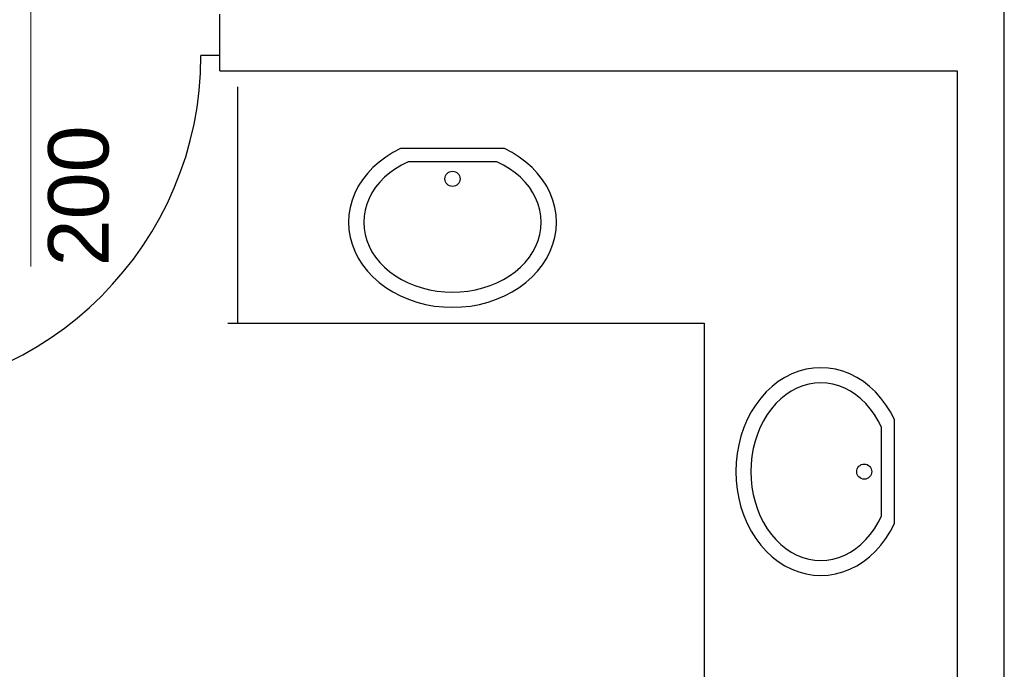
# Model space of a CAD drawing. Header units: millimetres. Extents: x -8838 to 31257, y -6224 to 3754.
# Tile 171 of 205: x 1176 to 1436, y -484 to -312. Entities that reach past the tile are written whole.
import ezdxf
from ezdxf.enums import TextEntityAlignment as Align

# ---------------------------------------------------------------- set-up
doc = ezdxf.new("R2010")
doc.units = ezdxf.units.MM
doc.header["$LTSCALE"] = 10
doc.header["$MEASUREMENT"] = 0
doc.linetypes.add('rzut 2 pietra$0$ArchiTECH.PC Solid Line Type', pattern=[0])
doc.linetypes.add('SUFIT_2 PIETRO$0$ArchiTECH.PC Solid Line Type', pattern=[0])
doc.layers.add('IS_ARCH', color=254, linetype='CONTINUOUS', lineweight=18)
doc.layers.add('SUFIT_2 PIETRO$0$INWENTARYZACJA', color=254, linetype='CONTINUOUS')
doc.layers.add('SUFIT_2 PIETRO$0$Layer79', color=254, linetype='CONTINUOUS')
doc.styles.add('rzut 2 pietra$0$ArchiTECHStyle1', font='arial.ttf', dxfattribs={"height": 0.16})

msp = doc.modelspace()

# ---------------------------------------------------------------- linework, layer by layer
at = {"layer": 'IS_ARCH', "linetype": 'rzut 2 pietra$0$ArchiTECH.PC Solid Line Type'}
for p, q in [((1436.43, -583.83), (1436.43, -15.92)), ((1178.85, -299.15), (1178.85, -377)), ((1228.85, -313.23), (1228.85, -310.23)), ((1228.85, -321.23), (1228.85, -313.23)), ((1228.85, -321.23), (1223.85, -321.23)), ((1228.85, -325.23), (1228.85, -321.23)), ((1228.85, -325.23), (1267, -325.23)), ((1267, -325.23), (1423.93, -325.23)), ((1423.93, -325.23), (1423.93, -583.83)), ((1233.5, -329.5), (1233.5, -392)), ((1276.66, -345.84), (1274.64, -346.9)), ((1276.66, -345.84), (1274.64, -346.9)), ((1304.16, -345.84), (1276.66, -345.84)), ((1276.66, -345.84), (1276.66, -345.84)), ((1304.16, -345.84), (1276.66, -345.84)), ((1276.66, -345.84), (1276.66, -345.84)), ((1306.19, -346.9), (1304.16, -345.84)), ((1306.19, -346.9), (1304.16, -345.84)), ((1272.74, -348.09), (1270.97, -349.42)), ((1272.74, -348.09), (1270.97, -349.42)), ((1274.64, -346.9), (1272.74, -348.09)), ((1274.64, -346.9), (1272.74, -348.09)), ((1308.09, -348.09), (1306.19, -346.9)), ((1308.09, -348.09), (1306.19, -346.9)), ((1309.86, -349.42), (1308.09, -348.09)), ((1309.86, -349.42), (1308.09, -348.09)), ((1269.35, -350.87), (1267.89, -352.42)), ((1269.35, -350.87), (1267.89, -352.42)), ((1270.97, -349.42), (1269.35, -350.87)), ((1270.97, -349.42), (1269.35, -350.87)), ((1275.31, -351.16), (1273.79, -352.25)), ((1275.31, -351.16), (1273.79, -352.25)), ((1276.93, -350.18), (1275.31, -351.16)), ((1276.93, -350.18), (1275.31, -351.16)), ((1278.66, -349.31), (1276.93, -350.18)), ((1278.66, -349.31), (1276.93, -350.18)), ((1302.16, -349.31), (1278.66, -349.31)), ((1278.66, -349.31), (1278.66, -349.31)), ((1302.16, -349.31), (1278.66, -349.31)), ((1278.66, -349.31), (1278.66, -349.31)), ((1303.89, -350.18), (1302.16, -349.31)), ((1303.89, -350.18), (1302.16, -349.31)), ((1305.52, -351.16), (1303.89, -350.18)), ((1305.52, -351.16), (1303.89, -350.18)), ((1307.03, -352.25), (1305.52, -351.16)), ((1307.03, -352.25), (1305.52, -351.16)), ((1311.48, -350.87), (1309.86, -349.42)), ((1311.48, -350.87), (1309.86, -349.42)), ((1312.94, -352.42), (1311.48, -350.87)), ((1312.94, -352.42), (1311.48, -350.87)), ((1266.6, -354.08), (1265.49, -355.82)), ((1266.6, -354.08), (1265.49, -355.82)), ((1267.89, -352.42), (1266.6, -354.08)), ((1267.89, -352.42), (1266.6, -354.08)), ((1272.41, -353.44), (1271.16, -354.72)), ((1272.41, -353.44), (1271.16, -354.72)), ((1273.79, -352.25), (1272.41, -353.44)), ((1273.79, -352.25), (1272.41, -353.44)), ((1308.41, -353.44), (1307.03, -352.25)), ((1308.41, -353.44), (1307.03, -352.25)), ((1309.66, -354.72), (1308.41, -353.44)), ((1309.66, -354.72), (1308.41, -353.44)), ((1314.23, -354.08), (1312.94, -352.42)), ((1314.23, -354.08), (1312.94, -352.42)), ((1315.34, -355.82), (1314.23, -354.08)), ((1315.34, -355.82), (1314.23, -354.08)), ((1265.49, -355.82), (1264.57, -357.63)), ((1265.49, -355.82), (1264.57, -357.63)), ((1270.06, -356.08), (1269.11, -357.51)), ((1270.06, -356.08), (1269.11, -357.51)), ((1271.16, -354.72), (1270.06, -356.08)), ((1271.16, -354.72), (1270.06, -356.08)), ((1310.76, -356.08), (1309.66, -354.72)), ((1310.76, -356.08), (1309.66, -354.72)), ((1311.71, -357.51), (1310.76, -356.08)), ((1311.71, -357.51), (1310.76, -356.08)), ((1316.25, -357.63), (1315.34, -355.82)), ((1316.25, -357.63), (1315.34, -355.82)), ((1263.85, -359.51), (1263.33, -361.42)), ((1263.85, -359.51), (1263.33, -361.42)), ((1264.57, -357.63), (1263.85, -359.51)), ((1264.57, -357.63), (1263.85, -359.51)), ((1268.33, -359), (1267.71, -360.54)), ((1268.33, -359), (1267.71, -360.54)), ((1269.11, -357.51), (1268.33, -359)), ((1269.11, -357.51), (1268.33, -359)), ((1312.49, -359), (1311.71, -357.51)), ((1312.49, -359), (1311.71, -357.51)), ((1313.11, -360.54), (1312.49, -359)), ((1313.11, -360.54), (1312.49, -359)), ((1316.97, -359.51), (1316.25, -357.63)), ((1316.97, -359.51), (1316.25, -357.63)), ((1317.49, -361.42), (1316.97, -359.51)), ((1317.49, -361.42), (1316.97, -359.51)), ((1263.33, -361.42), (1263.02, -363.37)), ((1263.33, -361.42), (1263.02, -363.37)), ((1267.27, -362.12), (1267, -363.72)), ((1267.27, -362.12), (1267, -363.72)), ((1267.71, -360.54), (1267.27, -362.12)), ((1267.71, -360.54), (1267.27, -362.12)), ((1313.55, -362.12), (1313.11, -360.54)), ((1313.55, -362.12), (1313.11, -360.54)), ((1313.82, -363.72), (1313.55, -362.12)), ((1313.82, -363.72), (1313.55, -362.12)), ((1317.81, -363.37), (1317.49, -361.42)), ((1317.81, -363.37), (1317.49, -361.42)), ((1263.02, -363.37), (1262.91, -365.33)), ((1263.02, -363.37), (1262.91, -365.33)), ((1267, -363.72), (1266.91, -365.33)), ((1267, -363.72), (1266.91, -365.33)), ((1313.91, -365.33), (1313.82, -363.72)), ((1313.91, -365.33), (1313.82, -363.72)), ((1317.91, -365.33), (1317.81, -363.37)), ((1317.91, -365.33), (1317.81, -363.37)), ((1262.91, -365.33), (1263.02, -367.29)), ((1262.91, -365.33), (1263.02, -367.29)), ((1263.02, -367.29), (1263.33, -369.24)), ((1263.02, -367.29), (1263.33, -369.24)), ((1266.91, -365.33), (1267, -366.94)), ((1266.91, -365.33), (1267, -366.94)), ((1267, -366.94), (1267.27, -368.54)), ((1267, -366.94), (1267.27, -368.54)), ((1313.55, -368.54), (1313.82, -366.94)), ((1313.55, -368.54), (1313.82, -366.94)), ((1313.82, -366.94), (1313.91, -365.33)), ((1313.82, -366.94), (1313.91, -365.33)), ((1317.49, -369.24), (1317.81, -367.29)), ((1317.49, -369.24), (1317.81, -367.29)), ((1317.81, -367.29), (1317.91, -365.33)), ((1317.81, -367.29), (1317.91, -365.33)), ((1263.33, -369.24), (1263.85, -371.15)), ((1263.33, -369.24), (1263.85, -371.15)), ((1267.27, -368.54), (1267.71, -370.12)), ((1267.27, -368.54), (1267.71, -370.12)), ((1313.11, -370.12), (1313.55, -368.54)), ((1313.11, -370.12), (1313.55, -368.54)), ((1316.97, -371.15), (1317.49, -369.24)), ((1316.97, -371.15), (1317.49, -369.24)), ((1263.85, -371.15), (1264.57, -373.02)), ((1263.85, -371.15), (1264.57, -373.02)), ((1267.71, -370.12), (1268.33, -371.66)), ((1267.71, -370.12), (1268.33, -371.66)), ((1268.33, -371.66), (1269.11, -373.15)), ((1268.33, -371.66), (1269.11, -373.15)), ((1311.71, -373.15), (1312.49, -371.66)), ((1311.71, -373.15), (1312.49, -371.66)), ((1312.49, -371.66), (1313.11, -370.12)), ((1312.49, -371.66), (1313.11, -370.12)), ((1316.25, -373.02), (1316.97, -371.15)), ((1316.25, -373.02), (1316.97, -371.15)), ((1264.57, -373.02), (1265.49, -374.84)), ((1264.57, -373.02), (1265.49, -374.84)), ((1265.49, -374.84), (1266.6, -376.58)), ((1265.49, -374.84), (1266.6, -376.58)), ((1269.11, -373.15), (1270.06, -374.58)), ((1269.11, -373.15), (1270.06, -374.58)), ((1270.06, -374.58), (1271.16, -375.94)), ((1270.06, -374.58), (1271.16, -375.94)), ((1309.66, -375.94), (1310.76, -374.58)), ((1309.66, -375.94), (1310.76, -374.58)), ((1310.76, -374.58), (1311.71, -373.15)), ((1310.76, -374.58), (1311.71, -373.15)), ((1314.23, -376.58), (1315.34, -374.84)), ((1314.23, -376.58), (1315.34, -374.84)), ((1315.34, -374.84), (1316.25, -373.02)), ((1315.34, -374.84), (1316.25, -373.02)), ((1266.6, -376.58), (1267.89, -378.23)), ((1266.6, -376.58), (1267.89, -378.23)), ((1271.16, -375.94), (1272.41, -377.22)), ((1271.16, -375.94), (1272.41, -377.22)), ((1272.41, -377.22), (1273.79, -378.41)), ((1272.41, -377.22), (1273.79, -378.41)), ((1307.03, -378.41), (1308.41, -377.22)), ((1307.03, -378.41), (1308.41, -377.22)), ((1308.41, -377.22), (1309.66, -375.94)), ((1308.41, -377.22), (1309.66, -375.94)), ((1312.94, -378.23), (1314.23, -376.58)), ((1312.94, -378.23), (1314.23, -376.58)), ((1267.89, -378.23), (1269.35, -379.79)), ((1267.89, -378.23), (1269.35, -379.79)), ((1269.35, -379.79), (1270.97, -381.24)), ((1269.35, -379.79), (1270.97, -381.24)), ((1273.79, -378.41), (1275.31, -379.5)), ((1273.79, -378.41), (1275.31, -379.5)), ((1275.31, -379.5), (1276.93, -380.48)), ((1275.31, -379.5), (1276.93, -380.48)), ((1303.89, -380.48), (1305.52, -379.5)), ((1303.89, -380.48), (1305.52, -379.5)), ((1305.52, -379.5), (1307.03, -378.41)), ((1305.52, -379.5), (1307.03, -378.41)), ((1309.86, -381.24), (1311.48, -379.79)), ((1309.86, -381.24), (1311.48, -379.79)), ((1311.48, -379.79), (1312.94, -378.23)), ((1311.48, -379.79), (1312.94, -378.23)), ((1270.97, -381.24), (1272.74, -382.57)), ((1270.97, -381.24), (1272.74, -382.57)), ((1272.74, -382.57), (1274.64, -383.76)), ((1272.74, -382.57), (1274.64, -383.76)), ((1276.93, -380.48), (1278.66, -381.35)), ((1276.93, -380.48), (1278.66, -381.35)), ((1278.66, -381.35), (1280.48, -382.1)), ((1278.66, -381.35), (1280.48, -382.1)), ((1280.48, -382.1), (1282.37, -382.71)), ((1280.48, -382.1), (1282.37, -382.71)), ((1282.37, -382.71), (1284.33, -383.2)), ((1282.37, -382.71), (1284.33, -383.2)), ((1296.49, -383.2), (1298.45, -382.71)), ((1296.49, -383.2), (1298.45, -382.71)), ((1298.45, -382.71), (1300.34, -382.1)), ((1298.45, -382.71), (1300.34, -382.1)), ((1300.34, -382.1), (1302.16, -381.35)), ((1300.34, -382.1), (1302.16, -381.35)), ((1302.16, -381.35), (1303.89, -380.48)), ((1302.16, -381.35), (1303.89, -380.48)), ((1306.19, -383.76), (1308.09, -382.57)), ((1306.19, -383.76), (1308.09, -382.57)), ((1308.09, -382.57), (1309.86, -381.24)), ((1308.09, -382.57), (1309.86, -381.24)), ((1274.64, -383.76), (1276.66, -384.81)), ((1274.64, -383.76), (1276.66, -384.81)), ((1276.66, -384.81), (1278.79, -385.72)), ((1276.66, -384.81), (1278.79, -385.72)), ((1284.33, -383.2), (1286.33, -383.55)), ((1284.33, -383.2), (1286.33, -383.55)), ((1286.33, -383.55), (1288.36, -383.76)), ((1286.33, -383.55), (1288.36, -383.76)), ((1288.36, -383.76), (1290.41, -383.83)), ((1288.36, -383.76), (1290.41, -383.83)), ((1290.41, -383.83), (1292.46, -383.76)), ((1290.41, -383.83), (1292.46, -383.76)), ((1292.46, -383.76), (1294.49, -383.55)), ((1292.46, -383.76), (1294.49, -383.55)), ((1294.49, -383.55), (1296.49, -383.2)), ((1294.49, -383.55), (1296.49, -383.2)), ((1302.03, -385.72), (1304.16, -384.81)), ((1302.03, -385.72), (1304.16, -384.81)), ((1304.16, -384.81), (1306.19, -383.76)), ((1304.16, -384.81), (1306.19, -383.76)), ((1278.79, -385.72), (1281.01, -386.47)), ((1278.79, -385.72), (1281.01, -386.47)), ((1281.01, -386.47), (1283.29, -387.06)), ((1281.01, -386.47), (1283.29, -387.06)), ((1283.29, -387.06), (1285.64, -387.49)), ((1283.29, -387.06), (1285.64, -387.49)), ((1285.64, -387.49), (1288.01, -387.74)), ((1285.64, -387.49), (1288.01, -387.74)), ((1288.01, -387.74), (1290.41, -387.83)), ((1288.01, -387.74), (1290.41, -387.83)), ((1290.41, -387.83), (1292.81, -387.74)), ((1290.41, -387.83), (1292.81, -387.74)), ((1292.81, -387.74), (1295.19, -387.49)), ((1292.81, -387.74), (1295.19, -387.49)), ((1295.19, -387.49), (1297.53, -387.06)), ((1295.19, -387.49), (1297.53, -387.06)), ((1297.53, -387.06), (1299.82, -386.47)), ((1297.53, -387.06), (1299.82, -386.47)), ((1299.82, -386.47), (1302.03, -385.72)), ((1299.82, -386.47), (1302.03, -385.72)), ((1231, -392), (1357, -392)), ((1357, -392), (1357, -584)), ((1387.88, -403.81), (1385.92, -403.91)), ((1387.88, -403.81), (1385.92, -403.91)), ((1389.84, -403.91), (1387.88, -403.81)), ((1389.84, -403.91), (1387.88, -403.81)), ((1378.37, -406.38), (1376.63, -407.49)), ((1378.37, -406.38), (1376.63, -407.49)), ((1380.19, -405.47), (1378.37, -406.38)), ((1380.19, -405.47), (1378.37, -406.38)), ((1382.06, -404.74), (1380.19, -405.47)), ((1382.06, -404.74), (1380.19, -405.47)), ((1383.97, -404.22), (1382.06, -404.74)), ((1383.97, -404.22), (1382.06, -404.74)), ((1385.92, -403.91), (1383.97, -404.22)), ((1385.92, -403.91), (1383.97, -404.22)), ((1391.79, -404.22), (1389.84, -403.91)), ((1391.79, -404.22), (1389.84, -403.91)), ((1393.7, -404.74), (1391.79, -404.22)), ((1393.7, -404.74), (1391.79, -404.22)), ((1395.58, -405.47), (1393.7, -404.74)), ((1395.58, -405.47), (1393.7, -404.74)), ((1397.39, -406.38), (1395.58, -405.47)), ((1397.39, -406.38), (1395.58, -405.47)), ((1399.13, -407.49), (1397.39, -406.38)), ((1399.13, -407.49), (1397.39, -406.38)), ((1374.98, -408.78), (1373.42, -410.24)), ((1374.98, -408.78), (1373.42, -410.24)), ((1376.63, -407.49), (1374.98, -408.78)), ((1376.63, -407.49), (1374.98, -408.78)), ((1383.09, -408.61), (1381.55, -409.22)), ((1383.09, -408.61), (1381.55, -409.22)), ((1384.67, -408.16), (1383.09, -408.61)), ((1384.67, -408.16), (1383.09, -408.61)), ((1386.27, -407.9), (1384.67, -408.16)), ((1386.27, -407.9), (1384.67, -408.16)), ((1387.88, -407.81), (1386.27, -407.9)), ((1387.88, -407.81), (1386.27, -407.9)), ((1389.49, -407.9), (1387.88, -407.81)), ((1389.49, -407.9), (1387.88, -407.81)), ((1391.09, -408.16), (1389.49, -407.9)), ((1391.09, -408.16), (1389.49, -407.9)), ((1392.67, -408.61), (1391.09, -408.16)), ((1392.67, -408.61), (1391.09, -408.16)), ((1394.21, -409.22), (1392.67, -408.61)), ((1394.21, -409.22), (1392.67, -408.61)), ((1400.79, -408.78), (1399.13, -407.49)), ((1400.79, -408.78), (1399.13, -407.49)), ((1402.34, -410.24), (1400.79, -408.78)), ((1402.34, -410.24), (1400.79, -408.78)), ((1373.42, -410.24), (1371.97, -411.86)), ((1373.42, -410.24), (1371.97, -411.86)), ((1378.63, -410.96), (1377.27, -412.06)), ((1378.63, -410.96), (1377.27, -412.06)), ((1380.06, -410.01), (1378.63, -410.96)), ((1380.06, -410.01), (1378.63, -410.96)), ((1381.55, -409.22), (1380.06, -410.01)), ((1381.55, -409.22), (1380.06, -410.01)), ((1395.7, -410.01), (1394.21, -409.22)), ((1395.7, -410.01), (1394.21, -409.22)), ((1397.13, -410.96), (1395.7, -410.01)), ((1397.13, -410.96), (1395.7, -410.01)), ((1398.49, -412.06), (1397.13, -410.96)), ((1398.49, -412.06), (1397.13, -410.96)), ((1403.79, -411.86), (1402.34, -410.24)), ((1403.79, -411.86), (1402.34, -410.24)), ((1370.64, -413.63), (1369.45, -415.53)), ((1370.64, -413.63), (1369.45, -415.53)), ((1371.97, -411.86), (1370.64, -413.63)), ((1371.97, -411.86), (1370.64, -413.63)), ((1375.99, -413.3), (1374.8, -414.69)), ((1375.99, -413.3), (1374.8, -414.69)), ((1377.27, -412.06), (1375.99, -413.3)), ((1377.27, -412.06), (1375.99, -413.3)), ((1399.77, -413.3), (1398.49, -412.06)), ((1399.77, -413.3), (1398.49, -412.06)), ((1400.96, -414.69), (1399.77, -413.3)), ((1400.96, -414.69), (1399.77, -413.3)), ((1405.12, -413.63), (1403.79, -411.86)), ((1405.12, -413.63), (1403.79, -411.86)), ((1406.31, -415.53), (1405.12, -413.63)), ((1406.31, -415.53), (1405.12, -413.63)), ((1369.45, -415.53), (1368.4, -417.56)), ((1369.45, -415.53), (1368.4, -417.56)), ((1373.71, -416.2), (1372.73, -417.83)), ((1373.71, -416.2), (1372.73, -417.83)), ((1374.8, -414.69), (1373.71, -416.2)), ((1374.8, -414.69), (1373.71, -416.2)), ((1402.05, -416.2), (1400.96, -414.69)), ((1402.05, -416.2), (1400.96, -414.69)), ((1403.04, -417.83), (1402.05, -416.2)), ((1403.04, -417.83), (1402.05, -416.2)), ((1407.37, -417.56), (1406.31, -415.53)), ((1407.37, -417.56), (1406.31, -415.53)), ((1368.4, -417.56), (1367.49, -419.68)), ((1368.4, -417.56), (1367.49, -419.68)), ((1372.73, -417.83), (1371.86, -419.56)), ((1372.73, -417.83), (1371.86, -419.56)), ((1403.9, -419.56), (1403.04, -417.83)), ((1403.9, -419.56), (1403.04, -417.83)), ((1407.37, -445.06), (1407.37, -417.56)), ((1407.37, -417.56), (1407.37, -417.56)), ((1407.37, -445.06), (1407.37, -417.56)), ((1407.37, -417.56), (1407.37, -417.56)), ((1366.74, -421.9), (1366.15, -424.19)), ((1366.74, -421.9), (1366.15, -424.19)), ((1367.49, -419.68), (1366.74, -421.9)), ((1367.49, -419.68), (1366.74, -421.9)), ((1371.11, -421.38), (1370.5, -423.27)), ((1371.11, -421.38), (1370.5, -423.27)), ((1371.86, -419.56), (1371.11, -421.38)), ((1371.86, -419.56), (1371.11, -421.38)), ((1403.9, -443.06), (1403.9, -419.56)), ((1403.9, -419.56), (1403.9, -419.56)), ((1403.9, -443.06), (1403.9, -419.56)), ((1403.9, -419.56), (1403.9, -419.56)), ((1366.15, -424.19), (1365.72, -426.53)), ((1366.15, -424.19), (1365.72, -426.53)), ((1370.5, -423.27), (1370.01, -425.22)), ((1370.5, -423.27), (1370.01, -425.22)), ((1365.72, -426.53), (1365.47, -428.91)), ((1365.72, -426.53), (1365.47, -428.91)), ((1369.66, -427.23), (1369.45, -429.26)), ((1369.66, -427.23), (1369.45, -429.26)), ((1370.01, -425.22), (1369.66, -427.23)), ((1370.01, -425.22), (1369.66, -427.23)), ((1365.47, -428.91), (1365.38, -431.31)), ((1365.47, -428.91), (1365.38, -431.31)), ((1369.45, -429.26), (1369.38, -431.31)), ((1369.45, -429.26), (1369.38, -431.31)), ((1365.38, -431.31), (1365.47, -433.7)), ((1365.38, -431.31), (1365.47, -433.7)), ((1369.38, -431.31), (1369.45, -433.35)), ((1369.38, -431.31), (1369.45, -433.35)), ((1365.47, -433.7), (1365.72, -436.08)), ((1365.47, -433.7), (1365.72, -436.08)), ((1369.45, -433.35), (1369.66, -435.39)), ((1369.45, -433.35), (1369.66, -435.39)), ((1365.72, -436.08), (1366.15, -438.42)), ((1365.72, -436.08), (1366.15, -438.42)), ((1369.66, -435.39), (1370.01, -437.39)), ((1369.66, -435.39), (1370.01, -437.39)), ((1370.01, -437.39), (1370.5, -439.34)), ((1370.01, -437.39), (1370.5, -439.34)), ((1366.15, -438.42), (1366.74, -440.71)), ((1366.15, -438.42), (1366.74, -440.71)), ((1370.5, -439.34), (1371.11, -441.24)), ((1370.5, -439.34), (1371.11, -441.24)), ((1366.74, -440.71), (1367.49, -442.93)), ((1366.74, -440.71), (1367.49, -442.93)), ((1367.49, -442.93), (1368.4, -445.06)), ((1367.49, -442.93), (1368.4, -445.06)), ((1371.11, -441.24), (1371.86, -443.06)), ((1371.11, -441.24), (1371.86, -443.06)), ((1368.4, -445.06), (1369.45, -447.08)), ((1368.4, -445.06), (1369.45, -447.08)), ((1371.86, -443.06), (1372.73, -444.79)), ((1371.86, -443.06), (1372.73, -444.79)), ((1372.73, -444.79), (1373.71, -446.41)), ((1372.73, -444.79), (1373.71, -446.41)), ((1402.05, -446.41), (1403.04, -444.79)), ((1402.05, -446.41), (1403.04, -444.79)), ((1403.04, -444.79), (1403.9, -443.06)), ((1403.04, -444.79), (1403.9, -443.06)), ((1406.31, -447.08), (1407.37, -445.06)), ((1406.31, -447.08), (1407.37, -445.06)), ((1369.45, -447.08), (1370.64, -448.98)), ((1369.45, -447.08), (1370.64, -448.98)), ((1373.71, -446.41), (1374.8, -447.92)), ((1373.71, -446.41), (1374.8, -447.92)), ((1374.8, -447.92), (1375.99, -449.31)), ((1374.8, -447.92), (1375.99, -449.31)), ((1399.77, -449.31), (1400.96, -447.92)), ((1399.77, -449.31), (1400.96, -447.92)), ((1400.96, -447.92), (1402.05, -446.41)), ((1400.96, -447.92), (1402.05, -446.41)), ((1405.12, -448.98), (1406.31, -447.08)), ((1405.12, -448.98), (1406.31, -447.08)), ((1370.64, -448.98), (1371.97, -450.75)), ((1370.64, -448.98), (1371.97, -450.75)), ((1371.97, -450.75), (1373.42, -452.37)), ((1371.97, -450.75), (1373.42, -452.37)), ((1375.99, -449.31), (1377.27, -450.56)), ((1375.99, -449.31), (1377.27, -450.56)), ((1377.27, -450.56), (1378.63, -451.66)), ((1377.27, -450.56), (1378.63, -451.66)), ((1397.13, -451.66), (1398.49, -450.56)), ((1397.13, -451.66), (1398.49, -450.56)), ((1398.49, -450.56), (1399.77, -449.31)), ((1398.49, -450.56), (1399.77, -449.31)), ((1402.34, -452.37), (1403.79, -450.75)), ((1402.34, -452.37), (1403.79, -450.75)), ((1403.79, -450.75), (1405.12, -448.98)), ((1403.79, -450.75), (1405.12, -448.98)), ((1373.42, -452.37), (1374.98, -453.83)), ((1373.42, -452.37), (1374.98, -453.83)), ((1378.63, -451.66), (1380.06, -452.61)), ((1378.63, -451.66), (1380.06, -452.61)), ((1380.06, -452.61), (1381.55, -453.39)), ((1380.06, -452.61), (1381.55, -453.39)), ((1394.21, -453.39), (1395.7, -452.61)), ((1394.21, -453.39), (1395.7, -452.61)), ((1395.7, -452.61), (1397.13, -451.66)), ((1395.7, -452.61), (1397.13, -451.66)), ((1400.79, -453.83), (1402.34, -452.37)), ((1400.79, -453.83), (1402.34, -452.37)), ((1374.98, -453.83), (1376.63, -455.12)), ((1374.98, -453.83), (1376.63, -455.12)), ((1376.63, -455.12), (1378.37, -456.23)), ((1376.63, -455.12), (1378.37, -456.23)), ((1381.55, -453.39), (1383.09, -454.01)), ((1381.55, -453.39), (1383.09, -454.01)), ((1383.09, -454.01), (1384.67, -454.45)), ((1383.09, -454.01), (1384.67, -454.45)), ((1384.67, -454.45), (1386.27, -454.72)), ((1384.67, -454.45), (1386.27, -454.72)), ((1386.27, -454.72), (1387.88, -454.81)), ((1386.27, -454.72), (1387.88, -454.81)), ((1387.88, -454.81), (1389.49, -454.72)), ((1387.88, -454.81), (1389.49, -454.72)), ((1389.49, -454.72), (1391.09, -454.45)), ((1389.49, -454.72), (1391.09, -454.45)), ((1391.09, -454.45), (1392.67, -454.01)), ((1391.09, -454.45), (1392.67, -454.01)), ((1392.67, -454.01), (1394.21, -453.39)), ((1392.67, -454.01), (1394.21, -453.39)), ((1397.39, -456.23), (1399.13, -455.12)), ((1397.39, -456.23), (1399.13, -455.12)), ((1399.13, -455.12), (1400.79, -453.83)), ((1399.13, -455.12), (1400.79, -453.83)), ((1378.37, -456.23), (1380.19, -457.15)), ((1378.37, -456.23), (1380.19, -457.15)), ((1380.19, -457.15), (1382.06, -457.87)), ((1380.19, -457.15), (1382.06, -457.87)), ((1382.06, -457.87), (1383.97, -458.39)), ((1382.06, -457.87), (1383.97, -458.39)), ((1383.97, -458.39), (1385.92, -458.7)), ((1383.97, -458.39), (1385.92, -458.7)), ((1389.84, -458.7), (1391.79, -458.39)), ((1389.84, -458.7), (1391.79, -458.39)), ((1391.79, -458.39), (1393.7, -457.87)), ((1391.79, -458.39), (1393.7, -457.87)), ((1393.7, -457.87), (1395.58, -457.15)), ((1393.7, -457.87), (1395.58, -457.15)), ((1395.58, -457.15), (1397.39, -456.23)), ((1395.58, -457.15), (1397.39, -456.23)), ((1385.92, -458.7), (1387.88, -458.81)), ((1385.92, -458.7), (1387.88, -458.81)), ((1387.88, -458.81), (1389.84, -458.7)), ((1387.88, -458.81), (1389.84, -458.7))]:
    msp.add_line(p, q, dxfattribs=at)
msp.add_arc((1133.85, -321.23), 90, 270, 0, dxfattribs=at)
at = {"layer": 'SUFIT_2 PIETRO$0$INWENTARYZACJA', "linetype": 'SUFIT_2 PIETRO$0$ArchiTECH.PC Solid Line Type'}
for p, q in [((1436.43, -583.83), (1436.43, -15.92)), ((1228.85, -313.23), (1228.85, -310.23)), ((1228.85, -321.23), (1228.85, -313.23)), ((1228.85, -321.23), (1223.85, -321.23)), ((1228.85, -325.23), (1228.85, -321.23)), ((1228.85, -325.23), (1267, -325.23)), ((1267, -325.23), (1423.93, -325.23)), ((1423.93, -325.23), (1423.93, -583.83)), ((1276.66, -345.84), (1274.64, -346.9)), ((1276.66, -345.84), (1274.64, -346.9)), ((1304.16, -345.84), (1276.66, -345.84)), ((1276.66, -345.84), (1276.66, -345.84)), ((1304.16, -345.84), (1276.66, -345.84)), ((1276.66, -345.84), (1276.66, -345.84)), ((1306.19, -346.9), (1304.16, -345.84)), ((1306.19, -346.9), (1304.16, -345.84)), ((1272.74, -348.09), (1270.97, -349.42)), ((1272.74, -348.09), (1270.97, -349.42)), ((1274.64, -346.9), (1272.74, -348.09)), ((1274.64, -346.9), (1272.74, -348.09)), ((1308.09, -348.09), (1306.19, -346.9)), ((1308.09, -348.09), (1306.19, -346.9)), ((1309.86, -349.42), (1308.09, -348.09)), ((1309.86, -349.42), (1308.09, -348.09)), ((1269.35, -350.87), (1267.89, -352.42)), ((1269.35, -350.87), (1267.89, -352.42)), ((1270.97, -349.42), (1269.35, -350.87)), ((1270.97, -349.42), (1269.35, -350.87)), ((1275.31, -351.16), (1273.79, -352.25)), ((1275.31, -351.16), (1273.79, -352.25)), ((1276.93, -350.18), (1275.31, -351.16)), ((1276.93, -350.18), (1275.31, -351.16)), ((1278.66, -349.31), (1276.93, -350.18)), ((1278.66, -349.31), (1276.93, -350.18)), ((1302.16, -349.31), (1278.66, -349.31)), ((1278.66, -349.31), (1278.66, -349.31)), ((1302.16, -349.31), (1278.66, -349.31)), ((1278.66, -349.31), (1278.66, -349.31)), ((1303.89, -350.18), (1302.16, -349.31)), ((1303.89, -350.18), (1302.16, -349.31)), ((1305.52, -351.16), (1303.89, -350.18)), ((1305.52, -351.16), (1303.89, -350.18)), ((1307.03, -352.25), (1305.52, -351.16)), ((1307.03, -352.25), (1305.52, -351.16)), ((1311.48, -350.87), (1309.86, -349.42)), ((1311.48, -350.87), (1309.86, -349.42)), ((1312.94, -352.42), (1311.48, -350.87)), ((1312.94, -352.42), (1311.48, -350.87)), ((1266.6, -354.08), (1265.49, -355.82)), ((1266.6, -354.08), (1265.49, -355.82)), ((1267.89, -352.42), (1266.6, -354.08)), ((1267.89, -352.42), (1266.6, -354.08)), ((1272.41, -353.44), (1271.16, -354.72)), ((1272.41, -353.44), (1271.16, -354.72)), ((1273.79, -352.25), (1272.41, -353.44)), ((1273.79, -352.25), (1272.41, -353.44)), ((1308.41, -353.44), (1307.03, -352.25)), ((1308.41, -353.44), (1307.03, -352.25)), ((1309.66, -354.72), (1308.41, -353.44)), ((1309.66, -354.72), (1308.41, -353.44)), ((1314.23, -354.08), (1312.94, -352.42)), ((1314.23, -354.08), (1312.94, -352.42)), ((1315.34, -355.82), (1314.23, -354.08)), ((1315.34, -355.82), (1314.23, -354.08)), ((1265.49, -355.82), (1264.57, -357.63)), ((1265.49, -355.82), (1264.57, -357.63)), ((1270.06, -356.08), (1269.11, -357.51)), ((1270.06, -356.08), (1269.11, -357.51)), ((1271.16, -354.72), (1270.06, -356.08)), ((1271.16, -354.72), (1270.06, -356.08)), ((1310.76, -356.08), (1309.66, -354.72)), ((1310.76, -356.08), (1309.66, -354.72)), ((1311.71, -357.51), (1310.76, -356.08)), ((1311.71, -357.51), (1310.76, -356.08)), ((1316.25, -357.63), (1315.34, -355.82)), ((1316.25, -357.63), (1315.34, -355.82)), ((1263.85, -359.51), (1263.33, -361.42)), ((1263.85, -359.51), (1263.33, -361.42)), ((1264.57, -357.63), (1263.85, -359.51)), ((1264.57, -357.63), (1263.85, -359.51)), ((1268.33, -359), (1267.71, -360.54)), ((1268.33, -359), (1267.71, -360.54)), ((1269.11, -357.51), (1268.33, -359)), ((1269.11, -357.51), (1268.33, -359)), ((1312.49, -359), (1311.71, -357.51)), ((1312.49, -359), (1311.71, -357.51)), ((1313.11, -360.54), (1312.49, -359)), ((1313.11, -360.54), (1312.49, -359)), ((1316.97, -359.51), (1316.25, -357.63)), ((1316.97, -359.51), (1316.25, -357.63)), ((1317.49, -361.42), (1316.97, -359.51)), ((1317.49, -361.42), (1316.97, -359.51)), ((1263.33, -361.42), (1263.02, -363.37)), ((1263.33, -361.42), (1263.02, -363.37)), ((1267.27, -362.12), (1267, -363.72)), ((1267.27, -362.12), (1267, -363.72)), ((1267.71, -360.54), (1267.27, -362.12)), ((1267.71, -360.54), (1267.27, -362.12)), ((1313.55, -362.12), (1313.11, -360.54)), ((1313.55, -362.12), (1313.11, -360.54)), ((1313.82, -363.72), (1313.55, -362.12)), ((1313.82, -363.72), (1313.55, -362.12)), ((1317.81, -363.37), (1317.49, -361.42)), ((1317.81, -363.37), (1317.49, -361.42)), ((1263.02, -363.37), (1262.91, -365.33)), ((1263.02, -363.37), (1262.91, -365.33)), ((1267, -363.72), (1266.91, -365.33)), ((1267, -363.72), (1266.91, -365.33)), ((1313.91, -365.33), (1313.82, -363.72)), ((1313.91, -365.33), (1313.82, -363.72)), ((1317.91, -365.33), (1317.81, -363.37)), ((1317.91, -365.33), (1317.81, -363.37)), ((1262.91, -365.33), (1263.02, -367.29)), ((1262.91, -365.33), (1263.02, -367.29)), ((1263.02, -367.29), (1263.33, -369.24)), ((1263.02, -367.29), (1263.33, -369.24)), ((1266.91, -365.33), (1267, -366.94)), ((1266.91, -365.33), (1267, -366.94)), ((1267, -366.94), (1267.27, -368.54)), ((1267, -366.94), (1267.27, -368.54)), ((1313.55, -368.54), (1313.82, -366.94)), ((1313.55, -368.54), (1313.82, -366.94)), ((1313.82, -366.94), (1313.91, -365.33)), ((1313.82, -366.94), (1313.91, -365.33)), ((1317.49, -369.24), (1317.81, -367.29)), ((1317.49, -369.24), (1317.81, -367.29)), ((1317.81, -367.29), (1317.91, -365.33)), ((1317.81, -367.29), (1317.91, -365.33)), ((1263.33, -369.24), (1263.85, -371.15)), ((1263.33, -369.24), (1263.85, -371.15)), ((1267.27, -368.54), (1267.71, -370.12)), ((1267.27, -368.54), (1267.71, -370.12)), ((1313.11, -370.12), (1313.55, -368.54)), ((1313.11, -370.12), (1313.55, -368.54)), ((1316.97, -371.15), (1317.49, -369.24)), ((1316.97, -371.15), (1317.49, -369.24)), ((1263.85, -371.15), (1264.57, -373.02)), ((1263.85, -371.15), (1264.57, -373.02)), ((1267.71, -370.12), (1268.33, -371.66)), ((1267.71, -370.12), (1268.33, -371.66)), ((1268.33, -371.66), (1269.11, -373.15)), ((1268.33, -371.66), (1269.11, -373.15)), ((1311.71, -373.15), (1312.49, -371.66)), ((1311.71, -373.15), (1312.49, -371.66)), ((1312.49, -371.66), (1313.11, -370.12)), ((1312.49, -371.66), (1313.11, -370.12)), ((1316.25, -373.02), (1316.97, -371.15)), ((1316.25, -373.02), (1316.97, -371.15)), ((1264.57, -373.02), (1265.49, -374.84)), ((1264.57, -373.02), (1265.49, -374.84)), ((1265.49, -374.84), (1266.6, -376.58)), ((1265.49, -374.84), (1266.6, -376.58)), ((1269.11, -373.15), (1270.06, -374.58)), ((1269.11, -373.15), (1270.06, -374.58)), ((1270.06, -374.58), (1271.16, -375.94)), ((1270.06, -374.58), (1271.16, -375.94)), ((1309.66, -375.94), (1310.76, -374.58)), ((1309.66, -375.94), (1310.76, -374.58)), ((1310.76, -374.58), (1311.71, -373.15)), ((1310.76, -374.58), (1311.71, -373.15)), ((1314.23, -376.58), (1315.34, -374.84)), ((1314.23, -376.58), (1315.34, -374.84)), ((1315.34, -374.84), (1316.25, -373.02)), ((1315.34, -374.84), (1316.25, -373.02)), ((1266.6, -376.58), (1267.89, -378.23)), ((1266.6, -376.58), (1267.89, -378.23)), ((1271.16, -375.94), (1272.41, -377.22)), ((1271.16, -375.94), (1272.41, -377.22)), ((1272.41, -377.22), (1273.79, -378.41)), ((1272.41, -377.22), (1273.79, -378.41)), ((1307.03, -378.41), (1308.41, -377.22)), ((1307.03, -378.41), (1308.41, -377.22)), ((1308.41, -377.22), (1309.66, -375.94)), ((1308.41, -377.22), (1309.66, -375.94)), ((1312.94, -378.23), (1314.23, -376.58)), ((1312.94, -378.23), (1314.23, -376.58)), ((1267.89, -378.23), (1269.35, -379.79)), ((1267.89, -378.23), (1269.35, -379.79)), ((1269.35, -379.79), (1270.97, -381.24)), ((1269.35, -379.79), (1270.97, -381.24)), ((1273.79, -378.41), (1275.31, -379.5)), ((1273.79, -378.41), (1275.31, -379.5)), ((1275.31, -379.5), (1276.93, -380.48)), ((1275.31, -379.5), (1276.93, -380.48)), ((1303.89, -380.48), (1305.52, -379.5)), ((1303.89, -380.48), (1305.52, -379.5)), ((1305.52, -379.5), (1307.03, -378.41)), ((1305.52, -379.5), (1307.03, -378.41)), ((1309.86, -381.24), (1311.48, -379.79)), ((1309.86, -381.24), (1311.48, -379.79)), ((1311.48, -379.79), (1312.94, -378.23)), ((1311.48, -379.79), (1312.94, -378.23)), ((1270.97, -381.24), (1272.74, -382.57)), ((1270.97, -381.24), (1272.74, -382.57)), ((1272.74, -382.57), (1274.64, -383.76)), ((1272.74, -382.57), (1274.64, -383.76)), ((1276.93, -380.48), (1278.66, -381.35)), ((1276.93, -380.48), (1278.66, -381.35)), ((1278.66, -381.35), (1280.48, -382.1)), ((1278.66, -381.35), (1280.48, -382.1)), ((1280.48, -382.1), (1282.37, -382.71)), ((1280.48, -382.1), (1282.37, -382.71)), ((1282.37, -382.71), (1284.33, -383.2)), ((1282.37, -382.71), (1284.33, -383.2)), ((1296.49, -383.2), (1298.45, -382.71)), ((1296.49, -383.2), (1298.45, -382.71)), ((1298.45, -382.71), (1300.34, -382.1)), ((1298.45, -382.71), (1300.34, -382.1)), ((1300.34, -382.1), (1302.16, -381.35)), ((1300.34, -382.1), (1302.16, -381.35)), ((1302.16, -381.35), (1303.89, -380.48)), ((1302.16, -381.35), (1303.89, -380.48)), ((1306.19, -383.76), (1308.09, -382.57)), ((1306.19, -383.76), (1308.09, -382.57)), ((1308.09, -382.57), (1309.86, -381.24)), ((1308.09, -382.57), (1309.86, -381.24)), ((1274.64, -383.76), (1276.66, -384.81)), ((1274.64, -383.76), (1276.66, -384.81)), ((1276.66, -384.81), (1278.79, -385.72)), ((1276.66, -384.81), (1278.79, -385.72)), ((1284.33, -383.2), (1286.33, -383.55)), ((1284.33, -383.2), (1286.33, -383.55)), ((1286.33, -383.55), (1288.36, -383.76)), ((1286.33, -383.55), (1288.36, -383.76)), ((1288.36, -383.76), (1290.41, -383.83)), ((1288.36, -383.76), (1290.41, -383.83)), ((1290.41, -383.83), (1292.46, -383.76)), ((1290.41, -383.83), (1292.46, -383.76)), ((1292.46, -383.76), (1294.49, -383.55)), ((1292.46, -383.76), (1294.49, -383.55)), ((1294.49, -383.55), (1296.49, -383.2)), ((1294.49, -383.55), (1296.49, -383.2)), ((1302.03, -385.72), (1304.16, -384.81)), ((1302.03, -385.72), (1304.16, -384.81)), ((1304.16, -384.81), (1306.19, -383.76)), ((1304.16, -384.81), (1306.19, -383.76)), ((1278.79, -385.72), (1281.01, -386.47)), ((1278.79, -385.72), (1281.01, -386.47)), ((1281.01, -386.47), (1283.29, -387.06)), ((1281.01, -386.47), (1283.29, -387.06)), ((1283.29, -387.06), (1285.64, -387.49)), ((1283.29, -387.06), (1285.64, -387.49)), ((1285.64, -387.49), (1288.01, -387.74)), ((1285.64, -387.49), (1288.01, -387.74)), ((1288.01, -387.74), (1290.41, -387.83)), ((1288.01, -387.74), (1290.41, -387.83)), ((1290.41, -387.83), (1292.81, -387.74)), ((1290.41, -387.83), (1292.81, -387.74)), ((1292.81, -387.74), (1295.19, -387.49)), ((1292.81, -387.74), (1295.19, -387.49)), ((1295.19, -387.49), (1297.53, -387.06)), ((1295.19, -387.49), (1297.53, -387.06)), ((1297.53, -387.06), (1299.82, -386.47)), ((1297.53, -387.06), (1299.82, -386.47)), ((1299.82, -386.47), (1302.03, -385.72)), ((1299.82, -386.47), (1302.03, -385.72)), ((1387.88, -403.81), (1385.92, -403.91)), ((1387.88, -403.81), (1385.92, -403.91)), ((1389.84, -403.91), (1387.88, -403.81)), ((1389.84, -403.91), (1387.88, -403.81)), ((1378.37, -406.38), (1376.63, -407.49)), ((1378.37, -406.38), (1376.63, -407.49)), ((1380.19, -405.47), (1378.37, -406.38)), ((1380.19, -405.47), (1378.37, -406.38)), ((1382.06, -404.74), (1380.19, -405.47)), ((1382.06, -404.74), (1380.19, -405.47)), ((1383.97, -404.22), (1382.06, -404.74)), ((1383.97, -404.22), (1382.06, -404.74)), ((1385.92, -403.91), (1383.97, -404.22)), ((1385.92, -403.91), (1383.97, -404.22)), ((1391.79, -404.22), (1389.84, -403.91)), ((1391.79, -404.22), (1389.84, -403.91)), ((1393.7, -404.74), (1391.79, -404.22)), ((1393.7, -404.74), (1391.79, -404.22)), ((1395.58, -405.47), (1393.7, -404.74)), ((1395.58, -405.47), (1393.7, -404.74)), ((1397.39, -406.38), (1395.58, -405.47)), ((1397.39, -406.38), (1395.58, -405.47)), ((1399.13, -407.49), (1397.39, -406.38)), ((1399.13, -407.49), (1397.39, -406.38)), ((1374.98, -408.78), (1373.42, -410.24)), ((1374.98, -408.78), (1373.42, -410.24)), ((1376.63, -407.49), (1374.98, -408.78)), ((1376.63, -407.49), (1374.98, -408.78)), ((1383.09, -408.61), (1381.55, -409.22)), ((1383.09, -408.61), (1381.55, -409.22)), ((1384.67, -408.16), (1383.09, -408.61)), ((1384.67, -408.16), (1383.09, -408.61)), ((1386.27, -407.9), (1384.67, -408.16)), ((1386.27, -407.9), (1384.67, -408.16)), ((1387.88, -407.81), (1386.27, -407.9)), ((1387.88, -407.81), (1386.27, -407.9)), ((1389.49, -407.9), (1387.88, -407.81)), ((1389.49, -407.9), (1387.88, -407.81)), ((1391.09, -408.16), (1389.49, -407.9)), ((1391.09, -408.16), (1389.49, -407.9)), ((1392.67, -408.61), (1391.09, -408.16)), ((1392.67, -408.61), (1391.09, -408.16)), ((1394.21, -409.22), (1392.67, -408.61)), ((1394.21, -409.22), (1392.67, -408.61)), ((1400.79, -408.78), (1399.13, -407.49)), ((1400.79, -408.78), (1399.13, -407.49)), ((1402.34, -410.24), (1400.79, -408.78)), ((1402.34, -410.24), (1400.79, -408.78)), ((1373.42, -410.24), (1371.97, -411.86)), ((1373.42, -410.24), (1371.97, -411.86)), ((1378.63, -410.96), (1377.27, -412.06)), ((1378.63, -410.96), (1377.27, -412.06)), ((1380.06, -410.01), (1378.63, -410.96)), ((1380.06, -410.01), (1378.63, -410.96)), ((1381.55, -409.22), (1380.06, -410.01)), ((1381.55, -409.22), (1380.06, -410.01)), ((1395.7, -410.01), (1394.21, -409.22)), ((1395.7, -410.01), (1394.21, -409.22)), ((1397.13, -410.96), (1395.7, -410.01)), ((1397.13, -410.96), (1395.7, -410.01)), ((1398.49, -412.06), (1397.13, -410.96)), ((1398.49, -412.06), (1397.13, -410.96)), ((1403.79, -411.86), (1402.34, -410.24)), ((1403.79, -411.86), (1402.34, -410.24)), ((1370.64, -413.63), (1369.45, -415.53)), ((1370.64, -413.63), (1369.45, -415.53)), ((1371.97, -411.86), (1370.64, -413.63)), ((1371.97, -411.86), (1370.64, -413.63)), ((1375.99, -413.3), (1374.8, -414.69)), ((1375.99, -413.3), (1374.8, -414.69)), ((1377.27, -412.06), (1375.99, -413.3)), ((1377.27, -412.06), (1375.99, -413.3)), ((1399.77, -413.3), (1398.49, -412.06)), ((1399.77, -413.3), (1398.49, -412.06)), ((1400.96, -414.69), (1399.77, -413.3)), ((1400.96, -414.69), (1399.77, -413.3)), ((1405.12, -413.63), (1403.79, -411.86)), ((1405.12, -413.63), (1403.79, -411.86)), ((1406.31, -415.53), (1405.12, -413.63)), ((1406.31, -415.53), (1405.12, -413.63)), ((1369.45, -415.53), (1368.4, -417.56)), ((1369.45, -415.53), (1368.4, -417.56)), ((1373.71, -416.2), (1372.73, -417.83)), ((1373.71, -416.2), (1372.73, -417.83)), ((1374.8, -414.69), (1373.71, -416.2)), ((1374.8, -414.69), (1373.71, -416.2)), ((1402.05, -416.2), (1400.96, -414.69)), ((1402.05, -416.2), (1400.96, -414.69)), ((1403.04, -417.83), (1402.05, -416.2)), ((1403.04, -417.83), (1402.05, -416.2)), ((1407.37, -417.56), (1406.31, -415.53)), ((1407.37, -417.56), (1406.31, -415.53)), ((1368.4, -417.56), (1367.49, -419.68)), ((1368.4, -417.56), (1367.49, -419.68)), ((1372.73, -417.83), (1371.86, -419.56)), ((1372.73, -417.83), (1371.86, -419.56)), ((1403.9, -419.56), (1403.04, -417.83)), ((1403.9, -419.56), (1403.04, -417.83)), ((1407.37, -445.06), (1407.37, -417.56)), ((1407.37, -417.56), (1407.37, -417.56)), ((1407.37, -445.06), (1407.37, -417.56)), ((1407.37, -417.56), (1407.37, -417.56)), ((1366.74, -421.9), (1366.15, -424.19)), ((1366.74, -421.9), (1366.15, -424.19)), ((1367.49, -419.68), (1366.74, -421.9)), ((1367.49, -419.68), (1366.74, -421.9)), ((1371.11, -421.38), (1370.5, -423.27)), ((1371.11, -421.38), (1370.5, -423.27)), ((1371.86, -419.56), (1371.11, -421.38)), ((1371.86, -419.56), (1371.11, -421.38)), ((1403.9, -443.06), (1403.9, -419.56)), ((1403.9, -419.56), (1403.9, -419.56)), ((1403.9, -443.06), (1403.9, -419.56)), ((1403.9, -419.56), (1403.9, -419.56)), ((1366.15, -424.19), (1365.72, -426.53)), ((1366.15, -424.19), (1365.72, -426.53)), ((1370.5, -423.27), (1370.01, -425.22)), ((1370.5, -423.27), (1370.01, -425.22)), ((1365.72, -426.53), (1365.47, -428.91)), ((1365.72, -426.53), (1365.47, -428.91)), ((1369.66, -427.23), (1369.45, -429.26)), ((1369.66, -427.23), (1369.45, -429.26)), ((1370.01, -425.22), (1369.66, -427.23)), ((1370.01, -425.22), (1369.66, -427.23)), ((1365.47, -428.91), (1365.38, -431.31)), ((1365.47, -428.91), (1365.38, -431.31)), ((1369.45, -429.26), (1369.38, -431.31)), ((1369.45, -429.26), (1369.38, -431.31)), ((1365.38, -431.31), (1365.47, -433.7)), ((1365.38, -431.31), (1365.47, -433.7)), ((1369.38, -431.31), (1369.45, -433.35)), ((1369.38, -431.31), (1369.45, -433.35)), ((1365.47, -433.7), (1365.72, -436.08)), ((1365.47, -433.7), (1365.72, -436.08)), ((1369.45, -433.35), (1369.66, -435.39)), ((1369.45, -433.35), (1369.66, -435.39)), ((1365.72, -436.08), (1366.15, -438.42)), ((1365.72, -436.08), (1366.15, -438.42)), ((1369.66, -435.39), (1370.01, -437.39)), ((1369.66, -435.39), (1370.01, -437.39)), ((1370.01, -437.39), (1370.5, -439.34)), ((1370.01, -437.39), (1370.5, -439.34)), ((1366.15, -438.42), (1366.74, -440.71)), ((1366.15, -438.42), (1366.74, -440.71)), ((1370.5, -439.34), (1371.11, -441.24)), ((1370.5, -439.34), (1371.11, -441.24)), ((1366.74, -440.71), (1367.49, -442.93)), ((1366.74, -440.71), (1367.49, -442.93)), ((1367.49, -442.93), (1368.4, -445.06)), ((1367.49, -442.93), (1368.4, -445.06)), ((1371.11, -441.24), (1371.86, -443.06)), ((1371.11, -441.24), (1371.86, -443.06)), ((1368.4, -445.06), (1369.45, -447.08)), ((1368.4, -445.06), (1369.45, -447.08)), ((1371.86, -443.06), (1372.73, -444.79)), ((1371.86, -443.06), (1372.73, -444.79)), ((1372.73, -444.79), (1373.71, -446.41)), ((1372.73, -444.79), (1373.71, -446.41)), ((1402.05, -446.41), (1403.04, -444.79)), ((1402.05, -446.41), (1403.04, -444.79)), ((1403.04, -444.79), (1403.9, -443.06)), ((1403.04, -444.79), (1403.9, -443.06)), ((1406.31, -447.08), (1407.37, -445.06)), ((1406.31, -447.08), (1407.37, -445.06)), ((1369.45, -447.08), (1370.64, -448.98)), ((1369.45, -447.08), (1370.64, -448.98)), ((1373.71, -446.41), (1374.8, -447.92)), ((1373.71, -446.41), (1374.8, -447.92)), ((1374.8, -447.92), (1375.99, -449.31)), ((1374.8, -447.92), (1375.99, -449.31)), ((1399.77, -449.31), (1400.96, -447.92)), ((1399.77, -449.31), (1400.96, -447.92)), ((1400.96, -447.92), (1402.05, -446.41)), ((1400.96, -447.92), (1402.05, -446.41)), ((1405.12, -448.98), (1406.31, -447.08)), ((1405.12, -448.98), (1406.31, -447.08)), ((1370.64, -448.98), (1371.97, -450.75)), ((1370.64, -448.98), (1371.97, -450.75)), ((1371.97, -450.75), (1373.42, -452.37)), ((1371.97, -450.75), (1373.42, -452.37)), ((1375.99, -449.31), (1377.27, -450.56)), ((1375.99, -449.31), (1377.27, -450.56)), ((1377.27, -450.56), (1378.63, -451.66)), ((1377.27, -450.56), (1378.63, -451.66)), ((1397.13, -451.66), (1398.49, -450.56)), ((1397.13, -451.66), (1398.49, -450.56)), ((1398.49, -450.56), (1399.77, -449.31)), ((1398.49, -450.56), (1399.77, -449.31)), ((1402.34, -452.37), (1403.79, -450.75)), ((1402.34, -452.37), (1403.79, -450.75)), ((1403.79, -450.75), (1405.12, -448.98)), ((1403.79, -450.75), (1405.12, -448.98)), ((1373.42, -452.37), (1374.98, -453.83)), ((1373.42, -452.37), (1374.98, -453.83)), ((1378.63, -451.66), (1380.06, -452.61)), ((1378.63, -451.66), (1380.06, -452.61)), ((1380.06, -452.61), (1381.55, -453.39)), ((1380.06, -452.61), (1381.55, -453.39)), ((1394.21, -453.39), (1395.7, -452.61)), ((1394.21, -453.39), (1395.7, -452.61)), ((1395.7, -452.61), (1397.13, -451.66)), ((1395.7, -452.61), (1397.13, -451.66)), ((1400.79, -453.83), (1402.34, -452.37)), ((1400.79, -453.83), (1402.34, -452.37)), ((1374.98, -453.83), (1376.63, -455.12)), ((1374.98, -453.83), (1376.63, -455.12)), ((1376.63, -455.12), (1378.37, -456.23)), ((1376.63, -455.12), (1378.37, -456.23)), ((1381.55, -453.39), (1383.09, -454.01)), ((1381.55, -453.39), (1383.09, -454.01)), ((1383.09, -454.01), (1384.67, -454.45)), ((1383.09, -454.01), (1384.67, -454.45)), ((1384.67, -454.45), (1386.27, -454.72)), ((1384.67, -454.45), (1386.27, -454.72)), ((1386.27, -454.72), (1387.88, -454.81)), ((1386.27, -454.72), (1387.88, -454.81)), ((1387.88, -454.81), (1389.49, -454.72)), ((1387.88, -454.81), (1389.49, -454.72)), ((1389.49, -454.72), (1391.09, -454.45)), ((1389.49, -454.72), (1391.09, -454.45)), ((1391.09, -454.45), (1392.67, -454.01)), ((1391.09, -454.45), (1392.67, -454.01)), ((1392.67, -454.01), (1394.21, -453.39)), ((1392.67, -454.01), (1394.21, -453.39)), ((1397.39, -456.23), (1399.13, -455.12)), ((1397.39, -456.23), (1399.13, -455.12)), ((1399.13, -455.12), (1400.79, -453.83)), ((1399.13, -455.12), (1400.79, -453.83)), ((1378.37, -456.23), (1380.19, -457.15)), ((1378.37, -456.23), (1380.19, -457.15)), ((1380.19, -457.15), (1382.06, -457.87)), ((1380.19, -457.15), (1382.06, -457.87)), ((1382.06, -457.87), (1383.97, -458.39)), ((1382.06, -457.87), (1383.97, -458.39)), ((1383.97, -458.39), (1385.92, -458.7)), ((1383.97, -458.39), (1385.92, -458.7)), ((1389.84, -458.7), (1391.79, -458.39)), ((1389.84, -458.7), (1391.79, -458.39)), ((1391.79, -458.39), (1393.7, -457.87)), ((1391.79, -458.39), (1393.7, -457.87)), ((1393.7, -457.87), (1395.58, -457.15)), ((1393.7, -457.87), (1395.58, -457.15)), ((1395.58, -457.15), (1397.39, -456.23)), ((1395.58, -457.15), (1397.39, -456.23)), ((1385.92, -458.7), (1387.88, -458.81)), ((1385.92, -458.7), (1387.88, -458.81)), ((1387.88, -458.81), (1389.84, -458.7)), ((1387.88, -458.81), (1389.84, -458.7))]:
    msp.add_line(p, q, dxfattribs=at)
for centre in [(1290.41, -353.84), (1290.41, -353.84), (1399.37, -431.31), (1399.37, -431.31)]:
    msp.add_circle(centre, 2, dxfattribs=at)
msp.add_arc((1133.85, -321.23), 90, 270, 0, dxfattribs=at)
at = {"layer": 'SUFIT_2 PIETRO$0$Layer79', "linetype": 'SUFIT_2 PIETRO$0$ArchiTECH.PC Solid Line Type'}
for p, q in [((1233.5, -329.5), (1233.5, -392)), ((1231, -392), (1357, -392)), ((1357, -392), (1357, -584))]:
    msp.add_line(p, q, dxfattribs=at)

# ---------------------------------------------------------------- texts
at = {"layer": 'IS_ARCH', "style": 'rzut 2 pietra$0$ArchiTECHStyle1'}
msp.add_text('200', height=16, rotation=90, dxfattribs=at).set_placement((1204.21, -377), align=Align.BOTTOM_LEFT)

doc.saveas('drawing.dxf')
